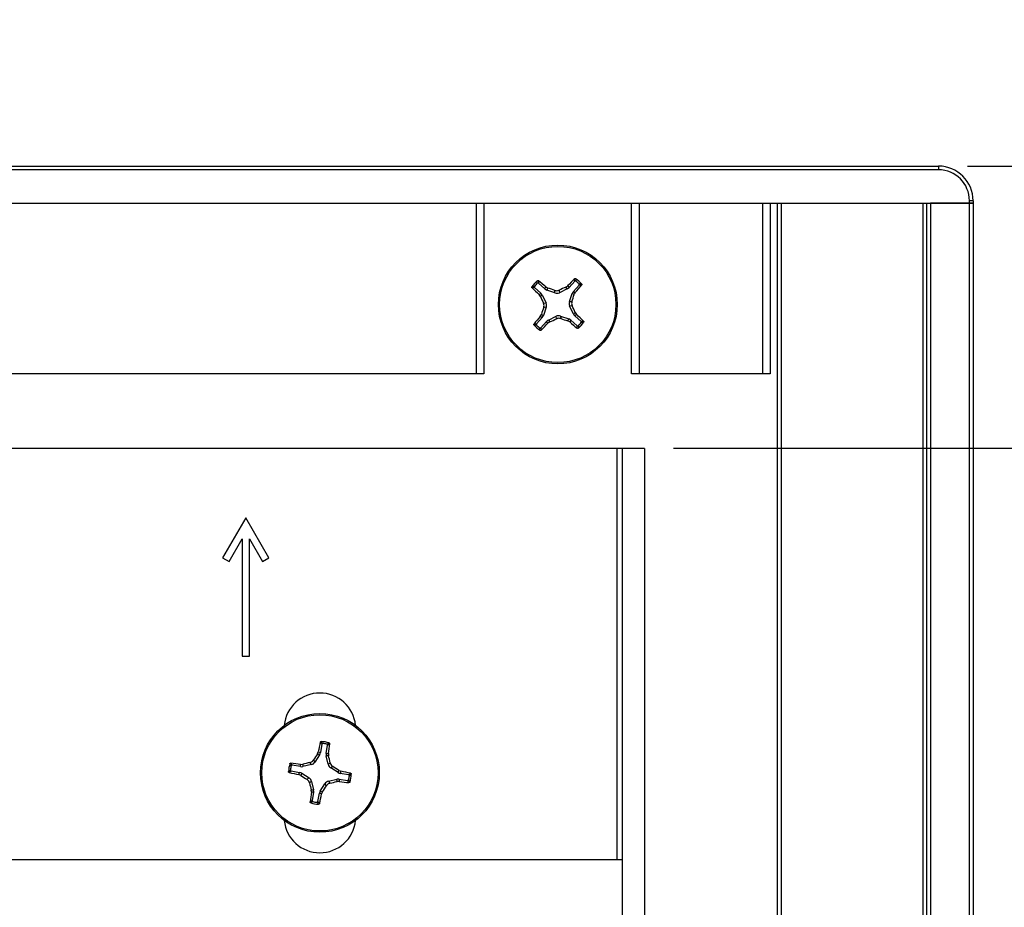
# Paper-space layout 'P3m-V' of a CAD drawing. Header units: inches. Extents: x 0.3 to 33.8, y 0.2 to 21.7.
# Tile 20 of 23: x 20.2 to 21.5, y 11 to 12.2. Entities that reach past the tile are written whole.
import ezdxf

# ---------------------------------------------------------------- set-up
doc = ezdxf.new("R2010")
doc.units = ezdxf.units.IN
doc.header["$MEASUREMENT"] = 0
doc.layers.add('BORDERS', color=7, linetype='Continuous')
doc.styles.add('SLDTEXTSTYLE0', font='TXT', dxfattribs={"width": 0.75})
doc.dimstyles.new('SLDDIMSTYLE10', dxfattribs={"dimtxt": 0.137795, "dimasz": 0.14, "dimexe": 0, "dimexo": 0.0625, "dimgap": 0.034449, "dimtad": 0, "dimtih": 1, "dimtoh": 1, "dimdec": 3, "dimlfac": 2, "dimrnd": 1e-09, "dimzin": 12, "dimdsep": 46, "dimtxsty": 'SLDTEXTSTYLE0', "dimblk1": 'CLOSED', "dimblk2": 'CLOSED', "dimsah": 1, "dimcen": 0.09, "dimadec": 0, "dimazin": 3, "dimtfac": 1, "dimtdec": 3, "dimtofl": 0, "dimtmove": 0, "dimatfit": 3, "dimldrblk": 'CLOSED', "dimfxl": 0, "dimfrac": 2, "dimtolj": 1, "dimtzin": 12, "dimarcsym": 0})
doc.dimstyles.new('SLDDIMSTYLE11', dxfattribs={"dimtxt": 0.137795, "dimasz": 0.14, "dimexe": 0, "dimexo": 0.0625, "dimgap": 0.034449, "dimtad": 0, "dimtih": 1, "dimtoh": 1, "dimdec": 3, "dimlfac": 2, "dimrnd": 1e-09, "dimzin": 4, "dimdsep": 46, "dimtxsty": 'SLDTEXTSTYLE0', "dimblk1": 'CLOSED', "dimblk2": 'CLOSED', "dimsah": 1, "dimcen": 0.09, "dimadec": 0, "dimazin": 1, "dimtfac": 1, "dimtdec": 3, "dimtofl": 0, "dimtmove": 0, "dimatfit": 3, "dimldrblk": 'CLOSED', "dimfxl": 0, "dimfrac": 2, "dimtolj": 1, "dimtzin": 12, "dimarcsym": 0})

# ---------------------------------------------------------------- blocks, each defined once
blk = doc.blocks.new('_Closed')
at = {"color": 0, "linetype": 'ByBlock', "lineweight": -2}
for p, q in [((-1, 0.166667), (0, 0)), ((-1, 0.166667), (-1, -0.166667)), ((0, 0), (-1, -0.166667)), ((0, 0), (-1, 0))]:
    blk.add_line(p, q, dxfattribs=at)
blk = doc.blocks.new('_D_57')
at = {"layer": 'BORDERS'}
for p, q in [((22.5122, 11.721), (22.4702, 11.721)), ((22.4702, 11.721), (22.4702, 11.5023)), ((22.8177, 11.721), (22.8596, 11.721)), ((22.8596, 11.721), (22.8596, 11.5023)), ((21.9403, 11.5975), (21.0393, 11.5975)), ((22.1372, 11.5226), (21.9403, 11.5975)), ((22.1372, 11.5226), (22.334, 11.5226)), ((22.304, 7.9175), (22.304, 11.5226)), ((22.4702, 11.5023), (22.5122, 11.5023)), ((22.8596, 11.5023), (22.8177, 11.5023))]:
    blk.add_line(p, q, dxfattribs=at)
at = {"layer": 'BORDERS', "xscale": 0.14, "yscale": 0.14, "rotation": 90.0000000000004}
blk.add_blockref('_Closed', (22.304, 11.5226), dxfattribs=at)
at = {"layer": 'BORDERS', "char_height": 0.1378, "attachment_point": 1, "style": 'SLDTEXTSTYLE0'}
for s, insert in [('393', (22.5122, 11.6799)), ('15.485', (22.3849, 11.4737))]:
    blk.add_mtext(s, dxfattribs=dict(at, insert=insert))
blk = doc.blocks.new('_D_58')
at = {"layer": 'BORDERS'}
for p, q in [((22.5122, 12.1785), (22.4702, 12.1785)), ((22.4702, 12.1785), (22.4702, 11.9597)), ((22.8177, 12.1785), (22.8596, 12.1785)), ((22.8596, 12.1785), (22.8596, 11.9597)), ((21.4377, 11.98), (22.334, 11.98)), ((22.304, 11.5226), (22.304, 11.98)), ((22.4702, 11.9597), (22.5122, 11.9597)), ((22.8596, 11.9597), (22.8177, 11.9597))]:
    blk.add_line(p, q, dxfattribs=at)
at = {"layer": 'BORDERS', "xscale": 0.14, "yscale": 0.14, "rotation": 90.0000000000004}
blk.add_blockref('_Closed', (22.304, 11.98), dxfattribs=at)
at = {"layer": 'BORDERS', "char_height": 0.1378, "attachment_point": 1, "style": 'SLDTEXTSTYLE0'}
for s, insert in [('413', (22.5122, 12.1373)), ('16.250', (22.3849, 11.9312))]:
    blk.add_mtext(s, dxfattribs=dict(at, insert=insert))

psp = doc.layouts.new('P3m-V')

# ---------------------------------------------------------------- linework, layer by layer
at = {"color": 7, "linetype": 'Continuous', "lineweight": 25}
for p, q in [((18.8671, 11.97999), (21.39835, 11.97999)), ((21.39835, 11.97999), (21.39835, 11.97499)), ((21.39835, 11.97499), (18.8671, 11.97499)), ((18.82522, 11.92999), (21.44022, 11.92999)), ((20.77272, 11.69874), (20.77272, 11.92999)), ((20.78272, 11.92999), (20.78272, 11.69874)), ((20.98272, 11.69874), (20.98272, 11.92999)), ((20.99272, 11.92999), (20.99272, 11.69874)), ((21.16022, 11.69874), (21.16022, 11.92999)), ((21.17022, 11.92999), (21.17022, 11.69874)), ((21.18022, 3.90499), (21.18022, 11.92999)), ((21.18522, 11.92999), (21.18522, 3.90499)), ((21.37772, 3.90499), (21.37772, 11.92999)), ((21.38272, 3.90499), (21.38272, 11.92999)), ((21.38772, 11.92999), (21.38772, 3.90499)), ((21.44022, 11.92999), (21.38772, 11.92999)), ((21.44022, 11.92999), (21.44022, 11.93312)), ((21.44522, 11.93312), (21.44022, 11.93312)), ((21.44522, 11.92999), (21.44022, 11.92999)), ((21.44022, 3.90499), (21.44022, 11.92999)), ((21.44022, 11.92999), (21.44522, 11.92999)), ((21.44522, 11.93312), (21.44522, 11.92999)), ((21.44522, 11.92999), (21.44522, 3.90499)), ((20.86512, 11.8136), (20.85647, 11.82134)), ((20.86512, 11.8136), (20.86665, 11.8162)), ((20.86665, 11.8162), (20.86931, 11.81472)), ((20.89359, 11.81608), (20.89607, 11.81784)), ((20.89545, 11.8136), (20.89359, 11.81608)), ((20.89607, 11.81784), (20.89788, 11.81542)), ((20.90562, 11.82407), (20.89788, 11.81542)), ((20.90383, 11.8101), (20.91157, 11.81875)), ((20.85114, 11.81539), (20.8598, 11.80765)), ((20.85738, 11.80584), (20.8598, 11.80765)), ((20.85914, 11.80336), (20.85738, 11.80584)), ((20.86162, 11.80522), (20.85914, 11.80336)), ((20.86162, 11.80522), (20.86674, 11.79459)), ((20.86931, 11.81472), (20.86773, 11.81205)), ((20.87887, 11.80815), (20.86773, 11.81205)), ((20.87887, 11.80815), (20.87868, 11.81161)), ((20.88462, 11.81194), (20.88482, 11.80848)), ((20.89545, 11.8136), (20.88482, 11.80848)), ((20.89838, 11.79635), (20.90228, 11.80749)), ((20.90495, 11.80591), (20.90228, 11.80749)), ((20.90383, 11.8101), (20.90643, 11.80857)), ((20.90643, 11.80857), (20.90495, 11.80591)), ((20.86328, 11.79439), (20.86674, 11.79459)), ((20.89838, 11.79635), (20.90184, 11.79654)), ((20.90217, 11.79059), (20.89871, 11.7904)), ((20.90383, 11.77976), (20.89871, 11.7904)), ((20.85902, 11.77642), (20.86049, 11.77908)), ((20.86162, 11.77489), (20.85902, 11.77642)), ((20.86049, 11.77908), (20.86316, 11.7775)), ((20.86707, 11.78864), (20.86316, 11.7775)), ((20.86707, 11.78864), (20.86361, 11.78845)), ((20.86999, 11.77139), (20.88063, 11.77651)), ((20.88082, 11.77305), (20.88063, 11.77651)), ((20.88658, 11.77684), (20.88677, 11.77338)), ((20.88658, 11.77684), (20.89772, 11.77293)), ((20.90383, 11.77976), (20.90631, 11.78163)), ((20.90807, 11.77915), (20.90565, 11.77734)), ((20.9143, 11.7696), (20.90565, 11.77734)), ((20.90631, 11.78163), (20.90807, 11.77915)), ((20.86162, 11.77489), (20.85388, 11.76624)), ((20.85983, 11.76091), (20.86757, 11.76957)), ((20.86938, 11.76715), (20.86757, 11.76957)), ((20.87186, 11.76891), (20.86938, 11.76715)), ((20.86999, 11.77139), (20.87186, 11.76891)), ((20.89614, 11.77026), (20.89772, 11.77293)), ((20.8988, 11.76879), (20.89614, 11.77026)), ((20.90033, 11.77139), (20.8988, 11.76879)), ((20.90033, 11.77139), (20.90898, 11.76365)), ((20.77272, 11.69874), (19.49272, 11.69874)), ((20.78272, 11.69874), (20.77272, 11.69874)), ((20.99272, 11.69874), (20.98272, 11.69874)), ((21.16022, 11.69874), (20.99272, 11.69874)), ((21.17022, 11.69874), (21.16022, 11.69874)), ((20.96247, 11.59749), (19.30247, 11.59749)), ((20.96997, 11.59749), (20.96247, 11.59749)), ((20.96247, 11.59749), (20.96247, 11.03987)), ((20.99997, 11.59749), (20.96997, 11.59749)), ((20.96997, 11.59749), (20.96997, 9.86249)), ((20.99997, 11.59749), (20.99997, 9.86249)), ((20.45997, 11.50349), (20.42872, 11.44937)), ((20.49122, 11.44937), (20.45997, 11.50349)), ((20.43738, 11.44437), (20.45497, 11.47483)), ((20.45497, 11.47483), (20.45497, 11.31599)), ((20.46497, 11.31599), (20.46497, 11.47483)), ((20.46497, 11.47483), (20.48256, 11.44437)), ((20.42872, 11.44937), (20.43738, 11.44437)), ((20.48256, 11.44437), (20.49122, 11.44937)), ((20.45497, 11.31599), (20.46497, 11.31599)), ((20.56305, 11.19666), (20.5611, 11.18522)), ((20.56897, 11.18388), (20.57091, 11.19533)), ((20.56002, 11.18239), (20.55374, 11.17239)), ((20.55712, 11.18349), (20.55828, 11.1863)), ((20.56002, 11.18239), (20.55712, 11.18349)), ((20.55828, 11.1863), (20.5611, 11.18522)), ((20.56897, 11.18388), (20.57199, 11.18397)), ((20.57215, 11.18093), (20.56905, 11.18085)), ((20.57168, 11.16934), (20.56905, 11.18085)), ((20.57199, 11.18397), (20.57215, 11.18093)), ((20.53433, 11.16624), (20.52289, 11.16819)), ((20.53425, 11.16926), (20.53728, 11.16942)), ((20.53433, 11.16624), (20.53425, 11.16926)), ((20.53728, 11.16942), (20.53737, 11.16632)), ((20.54888, 11.16895), (20.53737, 11.16632)), ((20.54888, 11.16895), (20.54687, 11.17177)), ((20.55173, 11.17522), (20.55374, 11.17239)), ((20.57168, 11.16934), (20.5745, 11.17134)), ((20.57795, 11.16648), (20.57512, 11.16448)), ((20.58511, 11.1582), (20.57512, 11.16448)), ((20.52155, 11.16032), (20.533, 11.15837)), ((20.53192, 11.15555), (20.533, 11.15837)), ((20.53473, 11.15439), (20.53192, 11.15555)), ((20.53583, 11.15729), (20.53473, 11.15439)), ((20.53583, 11.15729), (20.54582, 11.15101)), ((20.543, 11.149), (20.54582, 11.15101)), ((20.57207, 11.14654), (20.58358, 11.14916)), ((20.58366, 11.14607), (20.58358, 11.14916)), ((20.58511, 11.1582), (20.58622, 11.1611)), ((20.58622, 11.1611), (20.58903, 11.15994)), ((20.58661, 11.14925), (20.5867, 11.14623)), ((20.58661, 11.14925), (20.59806, 11.1473)), ((20.58903, 11.15994), (20.58795, 11.15712)), ((20.59939, 11.15517), (20.58795, 11.15712)), ((20.54927, 11.14615), (20.54645, 11.14415)), ((20.54927, 11.14615), (20.55189, 11.13464)), ((20.56093, 11.1331), (20.56721, 11.1431)), ((20.56921, 11.14027), (20.56721, 11.1431)), ((20.57207, 11.14654), (20.57407, 11.14372)), ((20.5867, 11.14623), (20.58366, 11.14607)), ((20.5488, 11.13455), (20.55189, 11.13464)), ((20.54896, 11.13152), (20.5488, 11.13455)), ((20.55198, 11.1316), (20.54896, 11.13152)), ((20.55198, 11.1316), (20.55003, 11.12016)), ((20.5579, 11.11882), (20.55985, 11.13027)), ((20.56267, 11.12919), (20.55985, 11.13027)), ((20.56093, 11.1331), (20.56383, 11.132)), ((20.56383, 11.132), (20.56267, 11.12919)), ((20.96997, 11.03987), (19.29497, 11.03987))]:
    psp.add_line(p, q, dxfattribs=at)
for centre, radius in [((20.88272, 11.79249), 0.0805), ((20.88272, 11.79249), 0.07876), ((20.56047, 11.15774), 0.0805), ((20.56047, 11.15774), 0.07876)]:
    psp.add_circle(centre, radius, dxfattribs=at)
for centre, radius, start, end in [((21.39835, 11.93312), 0.04688, 0, 90), ((21.39835, 11.93312), 0.04188, 0, 90), ((20.88272, 11.79249), 0.04248, 130.91043, 145.46138), ((20.88272, 11.79249), 0.04007, 134.02434, 142.34746), ((20.35409, 11.20753), 0.79574, 49.89927, 50.85311), ((21.27711, 10.97327), 0.92596, 114.46789, 115.07893), ((21.47301, 11.26981), 0.79574, 135.5187, 136.47254), ((20.29776, 12.32113), 0.79574, 319.89927, 320.85311), ((20.88272, 11.79249), 0.04248, 40.91043, 55.46138), ((20.88272, 11.79249), 0.04007, 44.02434, 52.34746), ((21.40541, 12.38278), 0.79574, 225.5187, 226.47254), ((21.70194, 12.18688), 0.92596, 204.46789, 205.07893), ((20.58169, 10.93456), 0.92596, 71.29288, 71.90392), ((20.02479, 12.09352), 0.92596, 341.29288, 341.90392), ((20.0635, 11.39811), 0.92596, 24.46789, 25.07893), ((21.46769, 11.26386), 0.79574, 139.89927, 140.85311), ((21.74065, 11.49146), 0.92596, 161.29288, 161.90392), ((20.36004, 11.20221), 0.79574, 45.5187, 46.47254), ((20.88272, 11.79249), 0.04248, 220.91043, 235.46138), ((20.88272, 11.79249), 0.04007, 224.02434, 232.34746), ((20.29244, 12.31518), 0.79574, 315.5187, 316.47254), ((20.48834, 12.61171), 0.92596, 294.46789, 295.07893), ((21.18375, 12.65042), 0.92596, 251.29288, 251.90392), ((21.41136, 12.37746), 0.79574, 229.89927, 230.85311), ((20.88272, 11.79249), 0.04248, 310.91043, 325.46138), ((20.88272, 11.79249), 0.04007, 314.02434, 322.34746), ((20.56047, 11.21749), 0.0485, 5.52423, 174.47577), ((21.3384, 11.02945), 0.79574, 167.67808, 168.63192), ((20.56047, 11.15774), 0.04248, 73.06981, 87.62076), ((20.56047, 11.15774), 0.04007, 76.18373, 84.50685), ((19.78388, 11.29391), 0.79574, 352.05866, 353.01249), ((21.3304, 10.67414), 0.92596, 146.62728, 147.23832), ((19.67394, 10.95593), 0.92596, 13.45226, 14.0633), ((20.56047, 11.15774), 0.04248, 163.06981, 177.62076), ((20.56047, 11.15774), 0.04007, 166.18373, 174.50685), ((20.42431, 10.38115), 0.79574, 82.05866, 83.01249), ((20.76229, 10.27122), 0.92596, 103.45226, 104.0633), ((20.07687, 10.38782), 0.92596, 56.62728, 57.23832), ((20.68877, 11.93567), 0.79574, 257.67808, 258.63192), ((21.04408, 11.92767), 0.92596, 236.62728, 237.23832), ((20.43218, 10.37981), 0.79574, 77.67808, 78.63192), ((20.56047, 11.15774), 0.04007, 346.18373, 354.50685), ((20.56047, 11.15774), 0.04248, 343.06981, 357.62076), ((21.447, 11.35956), 0.92596, 193.45226, 194.0633), ((19.79055, 11.64135), 0.92596, 326.62728, 327.23832), ((20.35866, 12.04427), 0.92596, 283.45226, 284.0633), ((20.69664, 11.93434), 0.79574, 262.05866, 263.01249), ((21.33707, 11.02158), 0.79574, 172.05866, 173.01249), ((19.78254, 11.28604), 0.79574, 347.67808, 348.63192), ((20.56047, 11.15774), 0.04248, 253.06981, 267.62076), ((20.56047, 11.15774), 0.04007, 256.18373, 264.50685), ((20.56047, 11.09799), 0.0485, 185.52423, 354.47577)]:
    psp.add_arc(centre, radius, start, end, dxfattribs=at)
for centre, major_axis, ratio, start_param, end_param in [((20.85454, 11.8018), (-0.00629, -0.00473), 0.994307, 2.9463327, 3.3368526), ((20.87035, 11.81947), (0.004, 0.00678), 0.994307, 2.9463327, 3.3368526), ((20.88144, 11.81559), (-0.00044, 0.00786), 0.993591, 2.7511616, 3.5320237), ((20.89203, 11.82068), (-0.00473, 0.00629), 0.994307, 2.9463327, 3.3368526), ((20.9097, 11.80487), (0.00678, -0.004), 0.994307, 2.9463327, 3.3368526), ((20.85963, 11.79121), (-0.00786, -0.00044), 0.993591, 2.7511616, 3.5320237), ((20.90582, 11.79378), (0.00786, 0.00044), 0.993591, 2.7511616, 3.5320237), ((20.85574, 11.78012), (-0.00678, 0.004), 0.994307, 2.9463327, 3.3368526), ((20.88401, 11.7694), (0.00044, -0.00786), 0.993591, 2.7511616, 3.5320237), ((20.91091, 11.78319), (0.00629, 0.00473), 0.994307, 2.9463327, 3.3368526), ((20.87342, 11.76431), (0.00473, -0.00629), 0.994307, 2.9463327, 3.3368526), ((20.8951, 11.76551), (-0.004, -0.00678), 0.994307, 2.9463327, 3.3368526), ((20.55335, 11.18656), (-0.00735, 0.00281), 0.994307, 2.9463327, 3.3368526), ((20.57673, 11.18258), (0.00787, 0.00022), 0.994307, 2.9463327, 3.3368526), ((20.53564, 11.174), (-0.00022, 0.00787), 0.994307, 2.9463327, 3.3368526), ((20.54709, 11.17661), (-0.00456, 0.00642), 0.993591, 2.7511616, 3.5320237), ((20.57934, 11.17112), (0.00642, 0.00456), 0.993591, 2.7511616, 3.5320237), ((20.53166, 11.15062), (-0.00281, -0.00735), 0.994307, 2.9463327, 3.3368526), ((20.54161, 11.14436), (-0.00642, -0.00456), 0.993591, 2.7511616, 3.5320237), ((20.58531, 11.14149), (0.00022, -0.00787), 0.994307, 2.9463327, 3.3368526), ((20.58929, 11.16487), (0.00281, 0.00735), 0.994307, 2.9463327, 3.3368526), ((20.57385, 11.13888), (0.00456, -0.00642), 0.993591, 2.7511616, 3.5320237), ((20.54422, 11.13291), (-0.00787, -0.00022), 0.994307, 2.9463327, 3.3368526), ((20.5676, 11.12893), (0.00735, -0.00281), 0.994307, 2.9463327, 3.3368526)]:
    psp.add_ellipse(centre, major_axis=major_axis, ratio=ratio, start_param=start_param, end_param=end_param, dxfattribs=at)
for points, knots in [([(20.84785, 11.81504), (20.84777, 11.81514), (20.8476, 11.81535), (20.8475, 11.81576), (20.84752, 11.8162), (20.84766, 11.81645), (20.84773, 11.81658)], [0, 0, 0, 0, 0.2526917, 0.5055172, 0.7534417, 1, 1, 1, 1]), ([(20.84773, 11.81658), (20.84827, 11.81665), (20.84934, 11.81679), (20.85044, 11.81691), (20.851, 11.81697)], [0, 0, 0, 0, 0.4958449, 1, 1, 1, 1]), ([(20.851, 11.81697), (20.85093, 11.81686), (20.85079, 11.81664), (20.85073, 11.81624), (20.85081, 11.81585), (20.85097, 11.81556), (20.8511, 11.81543), (20.85114, 11.81539)], [0, 0, 0, 0, 0.22554966, 0.4511533, 0.67558153, 0.89964028, 1, 1, 1, 1]), ([(20.85488, 11.82131), (20.85488, 11.82186), (20.85487, 11.82297), (20.85489, 11.82406), (20.8549, 11.8246)], [0, 0, 0, 0, 0.5041524, 1, 1, 1, 1]), ([(20.85647, 11.82134), (20.85636, 11.82142), (20.85615, 11.82157), (20.85575, 11.82165), (20.85536, 11.82161), (20.85506, 11.82147), (20.85492, 11.82135), (20.85488, 11.82131)], [0, 0, 0, 0, 0.2255496, 0.4511532, 0.6755812, 0.89964, 1, 1, 1, 1]), ([(20.8549, 11.8246), (20.85501, 11.82467), (20.85522, 11.82483), (20.85561, 11.82492), (20.856, 11.82489), (20.85628, 11.82477), (20.85642, 11.82467), (20.85645, 11.82465)], [0, 0, 0, 0, 0.2243701, 0.4484144, 0.6809027, 0.9255748, 1, 1, 1, 1]), ([(20.85645, 11.82465), (20.85645, 11.82409), (20.85644, 11.823), (20.85646, 11.82189), (20.85647, 11.82134)], [0, 0, 0, 0, 0.5053527, 1, 1, 1, 1]), ([(20.90527, 11.82736), (20.90537, 11.82745), (20.90558, 11.82762), (20.90599, 11.82772), (20.90643, 11.82769), (20.90668, 11.82756), (20.90681, 11.82749)], [0, 0, 0, 0, 0.2526917, 0.5055172, 0.7534417, 1, 1, 1, 1]), ([(20.90562, 11.82407), (20.90557, 11.82462), (20.90546, 11.82573), (20.90533, 11.82682), (20.90527, 11.82736)], [0, 0, 0, 0, 0.4946499, 1, 1, 1, 1]), ([(20.9072, 11.82422), (20.90709, 11.82429), (20.90687, 11.82443), (20.90647, 11.82448), (20.90608, 11.82441), (20.90579, 11.82425), (20.90566, 11.82411), (20.90562, 11.82407)], [0, 0, 0, 0, 0.22554966, 0.4511533, 0.67558153, 0.89964028, 1, 1, 1, 1]), ([(20.90681, 11.82749), (20.90688, 11.82695), (20.90702, 11.82587), (20.90714, 11.82477), (20.9072, 11.82422)], [0, 0, 0, 0, 0.4958449, 1, 1, 1, 1]), ([(20.91154, 11.82034), (20.91209, 11.82034), (20.9132, 11.82034), (20.91429, 11.82032), (20.91483, 11.82031)], [0, 0, 0, 0, 0.5041524, 1, 1, 1, 1]), ([(20.91157, 11.81875), (20.91164, 11.81886), (20.9118, 11.81907), (20.91188, 11.81947), (20.91184, 11.81986), (20.9117, 11.82016), (20.91157, 11.8203), (20.91154, 11.82034)], [0, 0, 0, 0, 0.2255496, 0.4511532, 0.6755812, 0.89964, 1, 1, 1, 1]), ([(20.91488, 11.81877), (20.91432, 11.81877), (20.91323, 11.81878), (20.91212, 11.81876), (20.91157, 11.81875)], [0, 0, 0, 0, 0.5053527, 1, 1, 1, 1]), ([(20.91483, 11.82031), (20.9149, 11.82021), (20.91506, 11.81999), (20.91514, 11.81961), (20.91512, 11.81922), (20.915, 11.81894), (20.9149, 11.8188), (20.91488, 11.81877)], [0, 0, 0, 0, 0.2243701, 0.4484144, 0.6809027, 0.9255748, 1, 1, 1, 1]), ([(20.85114, 11.81539), (20.8506, 11.81534), (20.84949, 11.81523), (20.8484, 11.8151), (20.84785, 11.81504)], [0, 0, 0, 0, 0.4946499, 1, 1, 1, 1]), ([(20.87868, 11.81161), (20.87953, 11.81141), (20.88122, 11.81101), (20.88329, 11.81137), (20.88435, 11.81182), (20.88462, 11.81194)], [0, 0, 0, 0, 0.4271588, 0.8543492, 1, 1, 1, 1]), ([(20.86361, 11.78845), (20.86381, 11.7893), (20.86421, 11.79099), (20.86385, 11.79306), (20.86339, 11.79412), (20.86328, 11.79439)], [0, 0, 0, 0, 0.4271588, 0.8543492, 1, 1, 1, 1]), ([(20.90184, 11.79654), (20.90164, 11.79569), (20.90124, 11.794), (20.9016, 11.79193), (20.90205, 11.79086), (20.90217, 11.79059)], [0, 0, 0, 0, 0.4271588, 0.8543492, 1, 1, 1, 1]), ([(20.85062, 11.76468), (20.85054, 11.76478), (20.85039, 11.765), (20.8503, 11.76538), (20.85033, 11.76577), (20.85044, 11.76605), (20.85055, 11.76619), (20.85057, 11.76622)], [0, 0, 0, 0, 0.2243701, 0.4484144, 0.6809027, 0.9255748, 1, 1, 1, 1]), ([(20.85057, 11.76622), (20.85112, 11.76622), (20.85222, 11.76621), (20.85333, 11.76623), (20.85388, 11.76624)], [0, 0, 0, 0, 0.5053527, 1, 1, 1, 1]), ([(20.85391, 11.76465), (20.85335, 11.76465), (20.85225, 11.76464), (20.85116, 11.76467), (20.85062, 11.76468)], [0, 0, 0, 0, 0.5041524, 1, 1, 1, 1]), ([(20.85388, 11.76624), (20.8538, 11.76613), (20.85365, 11.76592), (20.85356, 11.76552), (20.85361, 11.76513), (20.85375, 11.76483), (20.85387, 11.76469), (20.85391, 11.76465)], [0, 0, 0, 0, 0.2255496, 0.4511532, 0.6755812, 0.89964, 1, 1, 1, 1]), ([(20.88677, 11.77338), (20.88592, 11.77358), (20.88423, 11.77398), (20.88216, 11.77362), (20.88109, 11.77317), (20.88082, 11.77305)], [0, 0, 0, 0, 0.4271588, 0.8543492, 1, 1, 1, 1]), ([(20.90898, 11.76365), (20.90909, 11.76357), (20.9093, 11.76342), (20.9097, 11.76333), (20.91009, 11.76338), (20.91039, 11.76352), (20.91053, 11.76364), (20.91057, 11.76368)], [0, 0, 0, 0, 0.2255496, 0.4511532, 0.6755812, 0.89964, 1, 1, 1, 1]), ([(20.909, 11.76034), (20.909, 11.76089), (20.90901, 11.76199), (20.90899, 11.7631), (20.90898, 11.76365)], [0, 0, 0, 0, 0.5053527, 1, 1, 1, 1]), ([(20.91057, 11.76368), (20.91057, 11.76312), (20.91057, 11.76202), (20.91055, 11.76093), (20.91054, 11.76039)], [0, 0, 0, 0, 0.5041524, 1, 1, 1, 1]), ([(20.9143, 11.7696), (20.91485, 11.76965), (20.91596, 11.76976), (20.91704, 11.76988), (20.91759, 11.76995)], [0, 0, 0, 0, 0.4946473, 1, 1, 1, 1]), ([(20.91445, 11.76802), (20.91452, 11.76813), (20.91466, 11.76835), (20.91471, 11.76875), (20.91464, 11.76914), (20.91448, 11.76943), (20.91434, 11.76956), (20.9143, 11.7696)], [0, 0, 0, 0, 0.2255497, 0.4511533, 0.6755815, 0.8996403, 1, 1, 1, 1]), ([(20.91772, 11.76841), (20.91718, 11.76834), (20.9161, 11.7682), (20.915, 11.76808), (20.91445, 11.76802)], [0, 0, 0, 0, 0.4958476, 1, 1, 1, 1]), ([(20.91759, 11.76995), (20.91768, 11.76984), (20.91785, 11.76963), (20.91795, 11.76922), (20.91792, 11.76879), (20.91778, 11.76854), (20.91772, 11.76841)], [0, 0, 0, 0, 0.2526917, 0.5055172, 0.7534417, 1, 1, 1, 1]), ([(20.85825, 11.76077), (20.85836, 11.7607), (20.85858, 11.76056), (20.85898, 11.7605), (20.85937, 11.76058), (20.85966, 11.76074), (20.85979, 11.76087), (20.85983, 11.76091)], [0, 0, 0, 0, 0.2255497, 0.4511533, 0.6755815, 0.8996403, 1, 1, 1, 1]), ([(20.85864, 11.7575), (20.85857, 11.75804), (20.85843, 11.75911), (20.85831, 11.76021), (20.85825, 11.76077)], [0, 0, 0, 0, 0.4958476, 1, 1, 1, 1]), ([(20.86018, 11.75762), (20.86007, 11.75754), (20.85986, 11.75737), (20.85945, 11.75727), (20.85902, 11.75729), (20.85877, 11.75743), (20.85864, 11.7575)], [0, 0, 0, 0, 0.2526917, 0.5055172, 0.7534417, 1, 1, 1, 1]), ([(20.85983, 11.76091), (20.85988, 11.76037), (20.85999, 11.75926), (20.86011, 11.75817), (20.86018, 11.75762)], [0, 0, 0, 0, 0.4946473, 1, 1, 1, 1]), ([(20.91054, 11.76039), (20.91044, 11.76031), (20.91022, 11.76016), (20.90984, 11.76007), (20.90945, 11.7601), (20.90917, 11.76022), (20.90903, 11.76032), (20.909, 11.76034)], [0, 0, 0, 0, 0.2243701, 0.4484144, 0.6809027, 0.9255748, 1, 1, 1, 1]), ([(20.561, 11.19926), (20.56104, 11.19939), (20.56113, 11.19965), (20.56142, 11.19995), (20.5618, 11.20016), (20.56209, 11.20018), (20.56224, 11.20019)], [0, 0, 0, 0, 0.2526917, 0.5055172, 0.7534417, 1, 1, 1, 1]), ([(20.56305, 11.19666), (20.56271, 11.1971), (20.56203, 11.19798), (20.56135, 11.19883), (20.561, 11.19926)], [0, 0, 0, 0, 0.4946473, 1, 1, 1, 1]), ([(20.56224, 11.20019), (20.56258, 11.19977), (20.56327, 11.19893), (20.56396, 11.19807), (20.56431, 11.19763)], [0, 0, 0, 0, 0.4958476, 1, 1, 1, 1]), ([(20.56431, 11.19763), (20.56418, 11.19763), (20.56391, 11.19763), (20.56355, 11.19746), (20.56325, 11.19719), (20.5631, 11.19691), (20.56306, 11.19672), (20.56305, 11.19666)], [0, 0, 0, 0, 0.2255497, 0.4511533, 0.6755815, 0.8996403, 1, 1, 1, 1]), ([(20.57004, 11.19666), (20.57052, 11.19695), (20.57145, 11.19754), (20.57238, 11.1981), (20.57284, 11.19838)], [0, 0, 0, 0, 0.5041524, 1, 1, 1, 1]), ([(20.57091, 11.19533), (20.57092, 11.19546), (20.57094, 11.19572), (20.5708, 11.1961), (20.57056, 11.19641), (20.57028, 11.19659), (20.5701, 11.19664), (20.57004, 11.19666)], [0, 0, 0, 0, 0.2255496, 0.4511532, 0.6755812, 0.89964, 1, 1, 1, 1]), ([(20.57371, 11.1971), (20.57324, 11.19681), (20.57231, 11.19623), (20.57138, 11.19563), (20.57091, 11.19533)], [0, 0, 0, 0, 0.5053527, 1, 1, 1, 1]), ([(20.57284, 11.19838), (20.57297, 11.19833), (20.57321, 11.19823), (20.57349, 11.19795), (20.57367, 11.19761), (20.57373, 11.19731), (20.57371, 11.19714), (20.57371, 11.1971)], [0, 0, 0, 0, 0.2243701, 0.4484144, 0.6809027, 0.9255748, 1, 1, 1, 1]), ([(20.51984, 11.17011), (20.51989, 11.17024), (20.51998, 11.17048), (20.52026, 11.17076), (20.52061, 11.17095), (20.52091, 11.171), (20.52108, 11.17098), (20.52112, 11.17098)], [0, 0, 0, 0, 0.2243701, 0.4484144, 0.6809027, 0.9255748, 1, 1, 1, 1]), ([(20.52156, 11.16731), (20.52126, 11.16779), (20.52067, 11.16872), (20.52011, 11.16965), (20.51984, 11.17011)], [0, 0, 0, 0, 0.5041524, 1, 1, 1, 1]), ([(20.52112, 11.17098), (20.52141, 11.17051), (20.52198, 11.16958), (20.52259, 11.16865), (20.52289, 11.16819)], [0, 0, 0, 0, 0.5053527, 1, 1, 1, 1]), ([(20.52289, 11.16819), (20.52276, 11.16819), (20.5225, 11.16821), (20.52212, 11.16807), (20.52181, 11.16783), (20.52163, 11.16755), (20.52158, 11.16737), (20.52156, 11.16731)], [0, 0, 0, 0, 0.2255496, 0.4511532, 0.6755812, 0.89964, 1, 1, 1, 1]), ([(20.54687, 11.17177), (20.5477, 11.17205), (20.54935, 11.17262), (20.5509, 11.17402), (20.55156, 11.17497), (20.55173, 11.17522)], [0, 0, 0, 0, 0.4271588, 0.8543492, 1, 1, 1, 1]), ([(20.5745, 11.17134), (20.57478, 11.17052), (20.57535, 11.16887), (20.57675, 11.16731), (20.5777, 11.16665), (20.57795, 11.16648)], [0, 0, 0, 0, 0.4271588, 0.8543492, 1, 1, 1, 1]), ([(20.51803, 11.15951), (20.51845, 11.15985), (20.51928, 11.16054), (20.52015, 11.16123), (20.52059, 11.16158)], [0, 0, 0, 0, 0.4958449, 1, 1, 1, 1]), ([(20.51895, 11.15827), (20.51883, 11.15831), (20.51857, 11.1584), (20.51826, 11.15869), (20.51806, 11.15907), (20.51804, 11.15936), (20.51803, 11.15951)], [0, 0, 0, 0, 0.2526917, 0.5055172, 0.7534417, 1, 1, 1, 1]), ([(20.52155, 11.16032), (20.52112, 11.15998), (20.52024, 11.1593), (20.51938, 11.15862), (20.51895, 11.15827)], [0, 0, 0, 0, 0.49464991, 1, 1, 1, 1]), ([(20.52059, 11.16158), (20.52059, 11.16145), (20.52059, 11.16118), (20.52075, 11.16082), (20.52102, 11.16052), (20.52131, 11.16037), (20.5215, 11.16033), (20.52155, 11.16032)], [0, 0, 0, 0, 0.22554966, 0.4511533, 0.67558153, 0.89964028, 1, 1, 1, 1]), ([(20.59939, 11.15517), (20.59983, 11.15551), (20.60071, 11.15619), (20.60156, 11.15687), (20.60199, 11.15722)], [0, 0, 0, 0, 0.4946473, 1, 1, 1, 1]), ([(20.60036, 11.15391), (20.60036, 11.15404), (20.60036, 11.1543), (20.60019, 11.15467), (20.59992, 11.15496), (20.59964, 11.15512), (20.59945, 11.15516), (20.59939, 11.15517)], [0, 0, 0, 0, 0.2255497, 0.4511533, 0.6755815, 0.8996403, 1, 1, 1, 1]), ([(20.60292, 11.15598), (20.6025, 11.15564), (20.60166, 11.15494), (20.6008, 11.15426), (20.60036, 11.15391)], [0, 0, 0, 0, 0.4958476, 1, 1, 1, 1]), ([(20.60199, 11.15722), (20.60212, 11.15718), (20.60238, 11.15709), (20.60268, 11.15679), (20.60289, 11.15641), (20.60291, 11.15612), (20.60292, 11.15598)], [0, 0, 0, 0, 0.2526917, 0.5055172, 0.7534417, 1, 1, 1, 1]), ([(20.54645, 11.14415), (20.54616, 11.14497), (20.5456, 11.14662), (20.54419, 11.14818), (20.54324, 11.14884), (20.543, 11.149)], [0, 0, 0, 0, 0.4271588, 0.8543492, 1, 1, 1, 1]), ([(20.57407, 11.14372), (20.57325, 11.14343), (20.5716, 11.14287), (20.57004, 11.14146), (20.56938, 11.14051), (20.56921, 11.14027)], [0, 0, 0, 0, 0.4271588, 0.8543492, 1, 1, 1, 1]), ([(20.59806, 11.1473), (20.59819, 11.14729), (20.59845, 11.14727), (20.59883, 11.14741), (20.59914, 11.14766), (20.59931, 11.14794), (20.59937, 11.14812), (20.59938, 11.14817)], [0, 0, 0, 0, 0.2255496, 0.4511532, 0.6755812, 0.89964, 1, 1, 1, 1]), ([(20.59983, 11.14451), (20.59954, 11.14498), (20.59896, 11.14591), (20.59836, 11.14684), (20.59806, 11.1473)], [0, 0, 0, 0, 0.5053527, 1, 1, 1, 1]), ([(20.59938, 11.14817), (20.59968, 11.1477), (20.60027, 11.14677), (20.60083, 11.14584), (20.60111, 11.14537)], [0, 0, 0, 0, 0.5041524, 1, 1, 1, 1]), ([(20.60111, 11.14537), (20.60106, 11.14525), (20.60096, 11.14501), (20.60068, 11.14473), (20.60034, 11.14454), (20.60004, 11.14449), (20.59987, 11.14451), (20.59983, 11.14451)], [0, 0, 0, 0, 0.2243701, 0.4484144, 0.6809027, 0.9255748, 1, 1, 1, 1]), ([(20.5481, 11.11711), (20.54798, 11.11716), (20.54774, 11.11725), (20.54746, 11.11753), (20.54727, 11.11788), (20.54722, 11.11818), (20.54724, 11.11835), (20.54724, 11.11839)], [0, 0, 0, 0, 0.2243701, 0.4484144, 0.6809027, 0.9255748, 1, 1, 1, 1]), ([(20.54724, 11.11839), (20.54771, 11.11868), (20.54864, 11.11925), (20.54957, 11.11986), (20.55003, 11.12016)], [0, 0, 0, 0, 0.5053527, 1, 1, 1, 1]), ([(20.5509, 11.11883), (20.55043, 11.11854), (20.5495, 11.11794), (20.54856, 11.11738), (20.5481, 11.11711)], [0, 0, 0, 0, 0.5041524, 1, 1, 1, 1]), ([(20.55003, 11.12016), (20.55002, 11.12003), (20.55, 11.11977), (20.55014, 11.11939), (20.55039, 11.11908), (20.55067, 11.1189), (20.55085, 11.11885), (20.5509, 11.11883)], [0, 0, 0, 0, 0.2255496, 0.4511532, 0.6755812, 0.89964, 1, 1, 1, 1]), ([(20.55664, 11.11786), (20.55677, 11.11786), (20.55703, 11.11786), (20.5574, 11.11802), (20.55769, 11.11829), (20.55785, 11.11858), (20.55789, 11.11877), (20.5579, 11.11882)], [0, 0, 0, 0, 0.2255497, 0.4511533, 0.6755815, 0.8996403, 1, 1, 1, 1]), ([(20.55871, 11.1153), (20.55837, 11.11572), (20.55767, 11.11655), (20.55699, 11.11742), (20.55664, 11.11786)], [0, 0, 0, 0, 0.4958449, 1, 1, 1, 1]), ([(20.5579, 11.11882), (20.55824, 11.11839), (20.55892, 11.11751), (20.5596, 11.11665), (20.55995, 11.11622)], [0, 0, 0, 0, 0.4946499, 1, 1, 1, 1]), ([(20.55995, 11.11622), (20.55991, 11.1161), (20.55982, 11.11584), (20.55952, 11.11553), (20.55914, 11.11533), (20.55885, 11.11531), (20.55871, 11.1153)], [0, 0, 0, 0, 0.2526917, 0.5055172, 0.7534417, 1, 1, 1, 1])]:
    psp.add_open_spline(points, degree=3, knots=knots, dxfattribs=at)

# ---------------------------------------------------------------- dimensions: what is measured, and where the dimension line sits
at = {"layer": 'BORDERS'}
for feature_location, offset, dimstyle, picture, middle in [((21.39835, 11.97999), (0.93569, 0), 'SLDDIMSTYLE11', '_D_58', (22.66494, 11.97999)), ((20.99997, 11.59749), (1.33407, -0.07494), 'SLDDIMSTYLE10', '_D_57', (22.66494, 11.52256))]:
    dim = psp.add_ordinate_dim(feature_location=feature_location, offset=offset, dtype=0, origin=(21.39835, 3.85499), dimstyle=dimstyle, dxfattribs=at)
    dim.commit()
    dim.dimension.update_dxf_attribs({"geometry": picture, "text_midpoint": middle})

doc.saveas('drawing.dxf')
